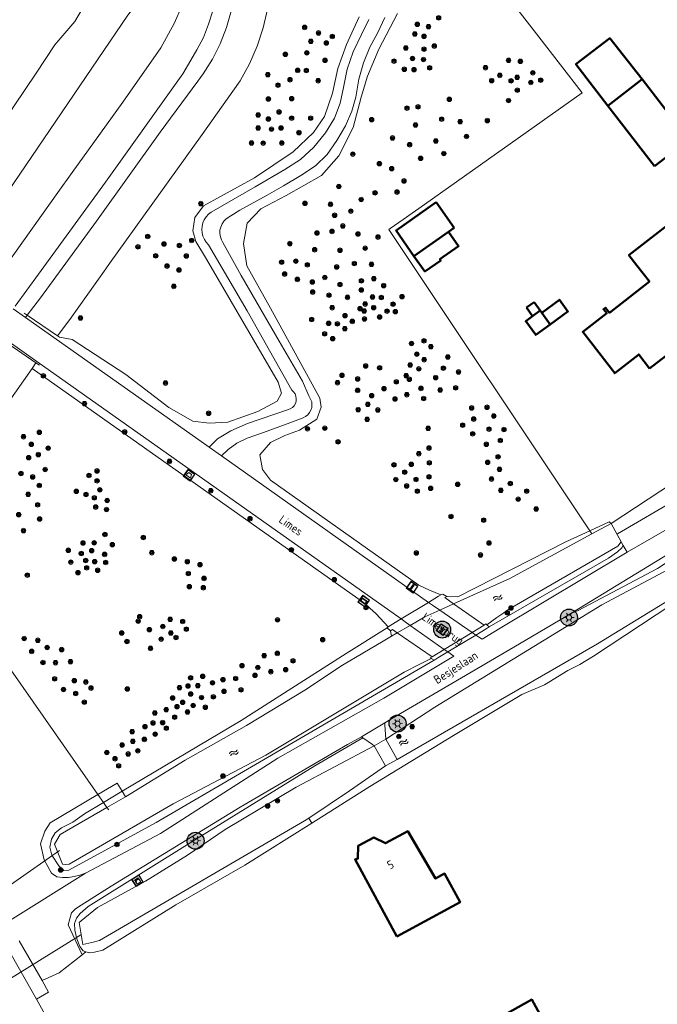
# Model space of a CAD drawing. Header units: metres. Extents: x 94279 to 96109, y 461866 to 463040.
# Tile 144 of 175: x 95577 to 95652, y 462647 to 462764. Entities that reach past the tile are written whole.
import ezdxf
from ezdxf.enums import TextEntityAlignment as Align

# ---------------------------------------------------------------- set-up
doc = ezdxf.new("R2010")
doc.units = ezdxf.units.M
doc.layers.get('0').update_dxf_attribs({"linetype": 'CONTINUOUS'})
for name, color, linetype, lineweight in [('B-WE-OV-LICHTMAST', 252, 'CONTINUOUS', 25), ('B_BEBOUWINGSGRENS_0', 132, 'CONTINUOUS', 50), ('B_LUIFEL_1', 132, 'CONTINUOUS', 50), ('G_GRENS_ALGEMEEN_0', 251, 'CONTINUOUS', 13), ('K_DUIKER_LIJN_-1', 251, 'CONTINUOUS', 13), ('K_KUNSTWERKGRENS_0', 251, 'CONTINUOUS', 13), ('K_KUNSTWERKGRENS_1', 251, 'CONTINUOUS', 13), ('Q_AFVALBAK_0', 251, 'CONTINUOUS', 13), ('Q_BOOM_0', 251, 'CONTINUOUS', 13), ('Q_CAI-KAST_0', 251, 'CONTINUOUS', 13), ('Q_DAMWAND_0', 251, 'CONTINUOUS', 13), ('Q_INFORMATIEBORD_0', 251, 'CONTINUOUS', 13), ('Q_LICHTMAST_0', 251, 'CONTINUOUS', 13), ('Q_LICHTPUNT_0', 251, 'CONTINUOUS', 13), ('Q_VERKEERSBORDPAAL_0', 251, 'CONTINUOUS', 13), ('S_GBKN_SYMBOOL_WATER_0', 251, 'CONTINUOUS', 13), ('T_CULTUURGRENS_0', 251, 'CONTINUOUS', 13), ('T_HEK_0', 251, 'CONTINUOUS', 13), ('T_HEK_LIJN_0', 251, 'CONTINUOUS', 13), ('T_MUUR_30CM_0', 251, 'CONTINUOUS', 13), ('T_MUUR_30CM_LIJN_0', 251, 'CONTINUOUS', 13), ('T_WALBESCHERMING_0', 251, 'CONTINUOUS', 13), ('V_WEGGRENS_0', 251, 'CONTINUOUS', 13), ('V_WEGGRENS_1', 251, 'CONTINUOUS', 13), ('W_WATERGRENS_0', 251, 'CONTINUOUS', 13), ('Z_GBKN_HUISNUMMER_0', 251, 'CONTINUOUS', 13), ('Z_KUNSTWERKNAAM_1', 251, 'CONTINUOUS', 13), ('Z_STRAATNAAM_0', 251, 'CONTINUOUS', 13)]:
    doc.layers.add(name, color=color, linetype=linetype, lineweight=lineweight)
doc.styles.get("Standard").update_dxf_attribs({"font": 'isocp.shx'})

# ---------------------------------------------------------------- blocks, each defined once
blk = doc.blocks.new('Q_LICHTMAST')
for points in [[(-0.26, 0.15), (-0.52, 0.3)], [(0, 0.3), (0, 0.6)], [(0.26, 0.15), (0.52, 0.3)], [(-0.26, -0.15), (-0.52, -0.3)], [(0, -0.3), (0, -0.6)], [(0.26, -0.15), (0.52, -0.3)]]:
    blk.add_lwpolyline(points)
blk.add_circle((0, 0), 0.3)
blk = doc.blocks.new('Q_VERKEERSBORDPAAL')
for points in [[(-0.5, 0.5), (0.5, 0.5), (0.5, -0.5), (-0.5, -0.5)], [(-0.08, 0.33), (0.07, 0.33), (0.07, -0.33), (-0.08, -0.33)]]:
    blk.add_lwpolyline(points, close=True)
blk.add_lwpolyline([(-0.44, 0.46), (0.44, 0.46, -0.414214), (0.46, 0.44), (0.46, -0.44, -0.414214), (0.44, -0.46), (-0.44, -0.46, -0.414214), (-0.46, -0.44), (-0.46, 0.44), (-0.46, 0.44), (-0.46, 0.45), (-0.46, 0.45), (-0.46, 0.45), (-0.46, 0.45), (-0.46, 0.45), (-0.46, 0.45), (-0.46, 0.46), (-0.46, 0.46), (-0.46, 0.46), (-0.45, 0.46), (-0.45, 0.46), (-0.45, 0.46), (-0.45, 0.46), (-0.45, 0.46), (-0.45, 0.46), (-0.44, 0.46), (-0.44, 0.46)], format="xyb")
blk = doc.blocks.new('Q_LICHTPUNT')
for points in [[(-0.5, 0.5), (0.5, 0.5), (0.5, -0.5), (-0.5, -0.5)], [(-0.46, 0.46), (0.46, 0.46), (0.46, -0.46), (-0.46, -0.46)], [(-0.12, 0.08), (-0.08, 0.05), (-0.26, -0.23), (-0.3, -0.2)], [(-0.03, 0.03), (0.02, 0.03), (0.02, -0.3), (-0.03, -0.3)], [(0.08, 0.05), (0.12, 0.08), (0.29, -0.21), (0.25, -0.24)]]:
    blk.add_lwpolyline(points, close=True)
blk.add_circle((0, 0.21), 0.103)
blk = doc.blocks.new('Q_BOOM')
for radius in [0.27, 0.18, 0.09]:
    blk.add_circle((0, 0), radius)
blk = doc.blocks.new('Q_CAI-KAST')
for points in [[(-0.5, 0.5), (0.5, 0.5), (0.5, -0.5), (-0.5, -0.5)], [(-0.26, 0.26), (0.25, 0.26), (0.25, 0.19), (-0.26, 0.19)], [(-0.26, 0.11), (0.25, 0.11), (0.25, -0.33), (-0.26, -0.33)]]:
    blk.add_lwpolyline(points, close=True)
blk.add_lwpolyline([(-0.44, 0.46), (0.44, 0.46, -0.414214), (0.46, 0.44), (0.46, -0.44, -0.414214), (0.44, -0.46), (-0.44, -0.46, -0.414214), (-0.46, -0.44), (-0.46, 0.44), (-0.46, 0.44), (-0.46, 0.45), (-0.46, 0.45), (-0.46, 0.45), (-0.46, 0.45), (-0.46, 0.45), (-0.46, 0.45), (-0.46, 0.46), (-0.46, 0.46), (-0.46, 0.46), (-0.45, 0.46), (-0.45, 0.46), (-0.45, 0.46), (-0.45, 0.46), (-0.45, 0.46), (-0.45, 0.46), (-0.44, 0.46), (-0.44, 0.46)], format="xyb")
blk.add_circle((-0.18, -0.03), 0.0354)
blk = doc.blocks.new('Q_INFORMATIEBORD')
for points in [[(-0.5, 0.5), (0.5, 0.5), (0.5, -0.5), (-0.5, -0.5)], [(-0.37, 0.22), (0.36, 0.22), (0.36, -0.21), (-0.37, -0.21)]]:
    blk.add_lwpolyline(points, close=True)
for points in [[(-0.44, 0.46), (0.44, 0.46, -0.414214), (0.46, 0.44), (0.46, -0.44, -0.414214), (0.44, -0.46), (-0.44, -0.46, -0.414214), (-0.46, -0.44), (-0.46, 0.44), (-0.46, 0.44), (-0.46, 0.45), (-0.46, 0.45), (-0.46, 0.45), (-0.46, 0.45), (-0.46, 0.45), (-0.46, 0.45), (-0.46, 0.46), (-0.46, 0.46), (-0.46, 0.46), (-0.45, 0.46), (-0.45, 0.46), (-0.45, 0.46), (-0.45, 0.46), (-0.45, 0.46), (-0.45, 0.46), (-0.44, 0.46), (-0.44, 0.46)], [(-0.29, 0.16), (0.28, 0.16, -0.414214), (0.3, 0.14), (0.3, -0.13, -0.414214), (0.28, -0.16), (-0.29, -0.16, -0.414214), (-0.31, -0.13), (-0.31, 0.14), (-0.31, 0.14), (-0.31, 0.14), (-0.31, 0.14), (-0.31, 0.15), (-0.31, 0.15), (-0.31, 0.15), (-0.3, 0.15), (-0.3, 0.15), (-0.3, 0.15), (-0.3, 0.16), (-0.3, 0.16), (-0.3, 0.16), (-0.3, 0.16), (-0.29, 0.16), (-0.29, 0.16), (-0.29, 0.16), (-0.29, 0.16), (-0.29, 0.16)]]:
    blk.add_lwpolyline(points, format="xyb")
blk = doc.blocks.new('Q_AFVALBAK')
for points in [[(-0.5, 0.5), (0.5, 0.5), (0.5, -0.5), (-0.5, -0.5)], [(-0.34, 0.2), (0.33, 0.2), (0.19, -0.25), (-0.2, -0.25)]]:
    blk.add_lwpolyline(points, close=True)
blk.add_lwpolyline([(-0.44, 0.46), (0.44, 0.46, -0.414214), (0.46, 0.44), (0.46, -0.44, -0.414214), (0.44, -0.46), (-0.44, -0.46, -0.414214), (-0.46, -0.44), (-0.46, 0.44), (-0.46, 0.44), (-0.46, 0.45), (-0.46, 0.45), (-0.46, 0.45), (-0.46, 0.45), (-0.46, 0.45), (-0.46, 0.45), (-0.46, 0.46), (-0.46, 0.46), (-0.46, 0.46), (-0.45, 0.46), (-0.45, 0.46), (-0.45, 0.46), (-0.45, 0.46), (-0.45, 0.46), (-0.45, 0.46), (-0.44, 0.46), (-0.44, 0.46)], format="xyb")
blk = doc.blocks.new('WATERSYMBOOL')
for points in [[(-0.5, 0.15), (-0.44, 0.21), (-0.31, 0.27), (-0.19, 0.27), (-0.06, 0.21), (0, 0.15), (0.06, 0.09), (0.19, 0.02), (0.31, 0.02), (0.44, 0.09), (0.5, 0.15)], [(-0.5, -0.15), (-0.44, -0.09), (-0.31, -0.02), (-0.19, -0.02), (-0.06, -0.09), (0, -0.15), (0.06, -0.21), (0.19, -0.27), (0.31, -0.27), (0.44, -0.21), (0.5, -0.15)]]:
    blk.add_lwpolyline(points)
blk = doc.blocks.new('LM')
at = {"linetype": 'ByBlock'}
h = blk.add_hatch(color=256, dxfattribs=at)
h.dxf.hatch_style = 1
edge = h.paths.add_edge_path()
edge.add_arc((0, 0), 1, 0, 360)
blk.add_circle((0, 0), 1, dxfattribs=at)

msp = doc.modelspace()

# ---------------------------------------------------------------- linework, layer by layer
at = {"layer": 'B_BEBOUWINGSGRENS_0'}
for p, q in [((95650.23, 462756.68), (95646.18, 462753.56)), ((95646.18, 462753.56), (95651.69, 462746.42)), ((95628, 462739.12), (95625.88, 462742.14)), ((95623.24, 462735.78), (95627.33, 462738.65)), ((95627.33, 462738.65), (95628, 462739.12)), ((95637.45, 462730.32), (95636.55, 462729.67)), ((95638.18, 462729.32), (95637.45, 462730.32)), ((95636.55, 462729.67), (95637.28, 462728.67)), ((95637.28, 462728.67), (95638.18, 462729.32))]:
    msp.add_line(p, q, dxfattribs=at)
for points in [[(95651.69, 462746.42), (95655.74, 462749.52), (95650.23, 462756.68)], [(95625.88, 462742.14), (95621.13, 462738.8), (95623.24, 462735.78)], [(95651.12, 462722.47), (95658.46, 462728.17), (95658.92, 462727.58), (95659.16, 462727.77), (95658.69, 462728.38), (95661.86, 462730.84), (95654.45, 462740.38), (95648.67, 462735.88), (95649.61, 462734.67)], [(95649.61, 462734.67), (95651.1, 462732.75), (95646.36, 462729.07), (95645.9, 462729.66), (95645.66, 462729.48), (95646.04, 462729), (95643.2, 462726.8), (95646.99, 462721.92), (95649.83, 462724.13), (95651.12, 462722.47)], [(95621.23, 462655.27), (95628.7, 462659.33), (95626.87, 462662.73), (95625.8, 462662.14), (95622.51, 462667.74), (95619.88, 462666.31), (95618.48, 462667), (95616.65, 462666.01), (95616.6, 462664.51), (95616.27, 462664.4), (95621.23, 462655.27)], [(95638.85, 462644.78), (95637.19, 462647.82), (95626.5, 462641.85), (95628.19, 462638.78), (95633.73, 462641.89), (95638.85, 462644.78)]]:
    msp.add_lwpolyline(points, dxfattribs=at)
at = {"layer": 'B_LUIFEL_1'}
for p, q in [((95638.36, 462729.07), (95638.18, 462729.32)), ((95639.36, 462727.69), (95638.36, 462729.07))]:
    msp.add_line(p, q, dxfattribs=at)
for points in [[(95650.23, 462756.68), (95646.41, 462761.54), (95642.4, 462758.46), (95646.18, 462753.56)], [(95623.24, 462735.78), (95624.53, 462733.95), (95626.4, 462735.26), (95626.3, 462735.4), (95628.51, 462736.96), (95627.33, 462738.65)], [(95639.36, 462727.69), (95641.46, 462729.22), (95640.46, 462730.6), (95638.36, 462729.07)], [(95637.28, 462728.67), (95636.46, 462728.07), (95637.64, 462726.45), (95639.36, 462727.69)]]:
    msp.add_lwpolyline(points, dxfattribs=at)
at = {"layer": 'G_GRENS_ALGEMEEN_0'}
msp.add_line((95583.97, 462653.12), (95584.43, 462653.48), dxfattribs=at)
for points in [[(95620.42, 462739.02), (95621.95, 462740.1), (95624.47, 462741.89)], [(95646.56, 462704.15), (95646.35, 462704.34), (95644.03, 462703.27)], [(95611.15, 462668.71), (95618.02, 462673.04), (95627.91, 462679.05), (95636, 462683.9), (95638.7, 462685.06), (95641.44, 462686.74), (95642.87, 462687.47), (95644.47, 462688.45), (95653.74, 462694.54), (95659.45, 462698.68), (95659.96, 462699.19)], [(95585.83, 462672.09), (95580.18, 462668.73), (95579.57, 462667.73), (95579.05, 462666.26), (95579.5, 462664.36), (95580.36, 462662.77), (95580.99, 462662.35), (95581.67, 462662.28), (95582.36, 462662.28), (95583.05, 462662.37), (95583.72, 462662.53), (95584.36, 462662.77)], [(95584.43, 462653.48), (95584.86, 462653.34), (95585.46, 462653.43), (95586.44, 462653.68), (95595.08, 462659.04), (95603.22, 462663.71), (95611.15, 462668.71)]]:
    msp.add_lwpolyline(points, dxfattribs=at)
at = {"layer": 'K_DUIKER_LIJN_-1'}
for p, q in [((95647.31, 462702.9), (95656.54, 462708.32)), ((95571.09, 462658.33), (95581.32, 462665.44)), ((95583.82, 462655.48), (95573.19, 462648.88))]:
    msp.add_line(p, q, dxfattribs=at)
at = {"layer": 'K_KUNSTWERKGRENS_0'}
for p, q in [((95624.96, 462694.81), (95621.72, 462692.86)), ((95620.18, 462691.93), (95620.07, 462691.78)), ((95632.15, 462691.93), (95631.87, 462692.16)), ((95620.07, 462691.78), (95620.48, 462691.46)), ((95620.48, 462691.46), (95620.6, 462690.8)), ((95627.24, 462688.96), (95630.56, 462690.94)), ((95625.26, 462688.18), (95625.63, 462687.98))]:
    msp.add_line(p, q, dxfattribs=at)
for points in [[(95626.41, 462695.7), (95626.16, 462695.54), (95624.96, 462694.81)], [(95627.11, 462695.5), (95626.65, 462695.78), (95626.41, 462695.7)], [(95627.93, 462694.64), (95626.89, 462695.37), (95627.11, 462695.5)], [(95621.72, 462692.86), (95620.52, 462692.13), (95620.18, 462691.93)], [(95630.56, 462690.94), (95631.77, 462691.66), (95632.01, 462691.82), (95632.15, 462691.93)], [(95625.63, 462687.98), (95625.81, 462688.08), (95626.05, 462688.24), (95627.24, 462688.96)]]:
    msp.add_lwpolyline(points, dxfattribs=at)
at = {"layer": 'K_KUNSTWERKGRENS_1'}
for p, q in [((95631.56, 462692.13), (95627.93, 462694.64)), ((95621.26, 462691.19), (95625.38, 462688.37)), ((95619.92, 462678.62), (95618.54, 462677.84)), ((95618.54, 462677.84), (95619.87, 462675.46)), ((95621.25, 462676.21), (95619.92, 462678.62)), ((95619.87, 462675.46), (95621.25, 462676.21))]:
    msp.add_line(p, q, dxfattribs=at)
for points in [[(95631.76, 462692.26), (95631.56, 462692.13), (95631.56, 462692.13)], [(95620.48, 462691.46), (95620.68, 462691.59), (95621.26, 462691.19)]]:
    msp.add_lwpolyline(points, dxfattribs=at)
at = {"layer": 'Q_DAMWAND_0'}
for p, q in [((95626.28, 462693.9), (95627.93, 462694.64)), ((95621.26, 462691.19), (95622.8, 462692.09)), ((95631.56, 462692.13), (95630.11, 462691.25)), ((95631.76, 462692.26), (95631.56, 462692.13)), ((95631.87, 462692.16), (95631.76, 462692.26)), ((95620.6, 462690.8), (95621.26, 462691.19)), ((95630.11, 462691.25), (95626.83, 462689.25)), ((95625.38, 462688.37), (95625.15, 462688.23)), ((95626.83, 462689.25), (95625.38, 462688.37)), ((95625.15, 462688.23), (95625.26, 462688.18))]:
    msp.add_line(p, q, dxfattribs=at)
for points in [[(95622.8, 462692.09), (95624.54, 462693.1), (95626.28, 462693.9)], [(95633.89, 462693.59), (95633.05, 462693.01), (95631.87, 462692.16)]]:
    msp.add_lwpolyline(points, dxfattribs=at)
at = {"layer": 'T_CULTUURGRENS_0'}
for p, q in [((95577.48, 462728.78), (95577.3, 462728.52)), ((95578.05, 462722.49), (95578.52, 462723.16)), ((95617.17, 462678.8), (95611.5, 462675.48)), ((95588.72, 462672.46), (95586.5, 462671.13)), ((95589.11, 462671.82), (95588.72, 462672.46))]:
    msp.add_line(p, q, dxfattribs=at)
for points in [[(95594.83, 462791.21), (95597.54, 462789.06), (95599.13, 462787.55), (95600.59, 462785.9), (95601.91, 462784.14), (95603.06, 462782.26), (95604.06, 462780.3), (95604.88, 462778.26), (95605.52, 462776.15), (95605.98, 462774), (95606.26, 462771.82), (95606.34, 462769.54), (95606.22, 462767.26), (95605.91, 462764.99), (95605.39, 462762.77), (95604.67, 462760.6), (95603.77, 462758.51), (95602.68, 462756.5), (95600.47, 462753.38), (95598.19, 462750.14), (95587.21, 462734.89), (95586.78, 462734.28), (95582.54, 462728.25), (95581.05, 462726.35)], [(95573.73, 462741.3), (95589.39, 462764.26), (95590.26, 462765.42), (95590.79, 462766.47), (95591.31, 462768.51), (95591.43, 462769.67), (95591.54, 462770.77), (95591.37, 462771.76), (95591.31, 462772.99), (95590.9, 462774.03), (95590.21, 462775.08), (95589.51, 462776.07), (95588.64, 462777.23), (95587.94, 462777.99), (95586.87, 462778.9)], [(95583.23, 462774.51), (95584.15, 462773.72), (95585.17, 462772.56), (95585.68, 462771.17), (95585.73, 462769.59), (95585.5, 462767.79), (95584.52, 462765.93), (95583.13, 462763.52), (95580.77, 462760.74), (95578.54, 462757.4), (95575.95, 462753.56), (95573.45, 462749.75), (95570.66, 462745.86), (95564.23, 462737.75)], [(95595.77, 462765.33), (95594.87, 462763.28), (95593.3, 462760.39), (95588.81, 462753.96), (95582.8, 462745.65), (95581.12, 462743.29), (95574.92, 462734.59), (95573.07, 462731.92)], [(95599.43, 462764.77), (95598.94, 462763.19), (95598.32, 462761.64), (95597.57, 462760.16), (95597.12, 462759.41), (95595.88, 462757.31), (95586.73, 462744.53), (95583.48, 462740.03), (95578.83, 462733.62), (95576.04, 462729.85)], [(95577.48, 462728.78), (95579.07, 462730.84), (95584.63, 462738.45), (95585.68, 462739.89), (95593.22, 462750.42), (95597.65, 462756.45), (95598.3, 462757.33), (95599.39, 462759.07), (95600.31, 462760.89), (95601.06, 462762.8), (95601.63, 462764.76)], [(95616.76, 462764.06), (95615.25, 462760.81), (95614.23, 462757.95), (95613.6, 462755.03), (95612.67, 462752.29), (95611.34, 462750.37), (95608.96, 462748.11), (95604.36, 462745.01), (95598.35, 462741.7), (95597.32, 462740.32), (95597.08, 462738.76), (95597.44, 462737.49), (95598.71, 462735.42), (95607.16, 462720.86), (95607.55, 462719.56), (95607.04, 462718.6), (95604.75, 462717.4), (95601.23, 462716.13), (95599.01, 462716.01), (95597.08, 462716.25), (95594.22, 462717.85), (95589.17, 462721.76), (95582.79, 462725.91), (95581.29, 462726.19)], [(95626.41, 462695.7), (95625.06, 462696.24), (95623.8, 462696.85), (95606.28, 462709.25), (95605.32, 462710.54), (95604.99, 462712.25), (95606.25, 462713.72), (95607.97, 462714.54), (95609.71, 462715.17), (95611.76, 462716.46), (95612.27, 462717.88), (95612.12, 462718.96), (95606.25, 462729.61), (95603.46, 462734.6), (95603.06, 462737.25), (95603.52, 462739.68), (95605.14, 462741.37), (95608.12, 462742.93), (95612.3, 462745.31), (95614.35, 462747.63), (95616.03, 462750.97), (95616.99, 462754.55), (95617.75, 462757.04), (95619.07, 462760.23), (95621.3, 462764.47)], [(95578.05, 462722.49), (95559.64, 462696.35), (95556.97, 462692.56), (95555.68, 462691), (95554.27, 462689.54), (95552.73, 462688.21), (95551.1, 462687.01), (95549.36, 462685.96), (95547.55, 462685.05), (95545.66, 462684.3), (95543.72, 462683.7), (95541.74, 462683.27), (95539.73, 462683.01), (95537.7, 462682.92), (95535.67, 462683), (95535.43, 462683.03), (95533.66, 462683.24), (95531.67, 462683.66), (95529.72, 462684.24), (95527.83, 462684.98), (95523.5, 462687.33), (95523.03, 462687.58), (95498.1, 462705.11), (95468.7, 462725.89)], [(95620.18, 462691.93), (95618.78, 462693.47), (95617.26, 462694.78), (95578.05, 462722.49)], [(95644.03, 462703.27), (95641.19, 462701.96), (95628.44, 462695.47), (95627.11, 462695.5)], [(95659.96, 462699.19), (95660.26, 462699.49), (95660.77, 462700.34), (95660.98, 462701.39), (95661.01, 462702.12), (95660.85, 462702.51), (95660.68, 462702.78), (95660.18, 462703.06), (95659.16, 462702.93), (95658.11, 462702.54), (95656.73, 462701.83), (95655.16, 462700.85), (95652.06, 462698.8), (95642.67, 462693.86), (95641.79, 462693.49)], [(95632.15, 462691.93), (95646.27, 462700.05), (95647.31, 462700.78), (95647.85, 462701.27), (95648, 462701.55)], [(95620.07, 462691.78), (95615.21, 462688.75), (95602.8, 462680.85), (95588.72, 462672.46)], [(95586.5, 462671.13), (95584.25, 462669.79), (95582.88, 462668.82), (95581.55, 462668.14), (95580.8, 462667.53), (95580.35, 462666.78), (95580.15, 462665.86), (95580.39, 462664.91), (95581.21, 462663.63), (95581.8, 462663.11), (95582.42, 462663.13), (95592.75, 462668.75), (95625.63, 462687.98)], [(95611.5, 462675.48), (95597.41, 462666.77), (95584.68, 462658.83), (95583.74, 462658.02), (95583.31, 462657.47), (95583.06, 462656.84), (95583.12, 462656.02), (95583.37, 462655.02), (95583.72, 462654.12), (95584.09, 462653.6), (95584.43, 462653.48)], [(95585.83, 462672.09), (95588.11, 462673.44), (95588.72, 462672.46)]]:
    msp.add_lwpolyline(points, dxfattribs=at)
at = {"layer": 'T_HEK_0'}
msp.add_line((95583.35, 462639.28), (95578.57, 462647.88), dxfattribs=at)
for points in [[(95629.46, 462772.73), (95638, 462761.7), (95643.13, 462755.08), (95624.47, 462741.89)], [(95644.03, 462703.27), (95620.27, 462738.92), (95620.42, 462739.02)], [(95533.58, 462673.41), (95567.84, 462697.79), (95585.83, 462672.09)]]:
    msp.add_lwpolyline(points, dxfattribs=at)
at = {"layer": 'T_HEK_LIJN_0'}
for p, q in [((95644.03, 462703.27), (95644.27, 462702.91)), ((95585.83, 462672.09), (95586.5, 462671.13)), ((95586.5, 462671.13), (95586.92, 462670.54)), ((95586.92, 462670.54), (95587.12, 462670.25)), ((95610.81, 462669.3), (95611.15, 462668.71)), ((95575.6, 462653.15), (95578.57, 462647.88))]:
    msp.add_line(p, q, dxfattribs=at)
at = {"layer": 'T_MUUR_30CM_0'}
for p, q in [((95577.48, 462728.78), (95581.05, 462726.35)), ((95581.05, 462726.35), (95581.29, 462726.19)), ((95578.52, 462723.16), (95575.19, 462725.44))]:
    msp.add_line(p, q, dxfattribs=at)
at = {"layer": 'T_MUUR_30CM_LIJN_0'}
for p, q in [((95577.11, 462729.03), (95577.48, 462728.78)), ((95578.93, 462722.87), (95578.52, 462723.16))]:
    msp.add_line(p, q, dxfattribs=at)
at = {"layer": 'T_WALBESCHERMING_0'}
for p, q in [((95644.27, 462702.91), (95646.56, 462704.15)), ((95646.56, 462704.15), (95647.76, 462701.95)), ((95584.07, 462654.32), (95583.64, 462656.95))]:
    msp.add_line(p, q, dxfattribs=at)
at = {"layer": 'V_WEGGRENS_0'}
for p, q in [((95575.83, 462729.55), (95577.3, 462728.52)), ((95577.3, 462728.52), (95599, 462713.16)), ((95600.45, 462712.14), (95599, 462713.16)), ((95600.45, 462712.14), (95624.96, 462694.81)), ((95648, 462701.55), (95647.76, 462701.95)), ((95648.48, 462700.75), (95648, 462701.55)), ((95617.04, 462678.89), (95619.8, 462680.56)), ((95619.8, 462680.56), (95619.81, 462680.34)), ((95619.81, 462680.34), (95619.92, 462678.62)), ((95617.17, 462678.8), (95617.04, 462678.89)), ((95575.13, 462657), (95584.36, 462662.77)), ((95579.27, 462650.08), (95576.53, 462654.77))]:
    msp.add_line(p, q, dxfattribs=at)
for points in [[(95599, 462713.16), (95599.99, 462714.16), (95601.58, 462715.11), (95603.56, 462715.98), (95608.28, 462717.58), (95608.61, 462717.7), (95608.86, 462717.86), (95609.06, 462718.07), (95609.21, 462718.32), (95609.3, 462718.6), (95609.32, 462718.9), (95609.27, 462719.19), (95609.17, 462719.46), (95609, 462719.7), (95608.78, 462719.89), (95603.51, 462729.29), (95598.94, 462737.12), (95598.66, 462737.41), (95598.44, 462737.75), (95598.28, 462738.11), (95598.18, 462738.51), (95598.14, 462738.91), (95598.17, 462739.31), (95598.27, 462739.7), (95598.43, 462740.07), (95598.65, 462740.41), (95598.92, 462740.71), (95599.24, 462740.96), (95604.46, 462743.97), (95607.98, 462746.03), (95609.8, 462747.2), (95611.41, 462748.65), (95612.78, 462750.35), (95613.82, 462752.1), (95614.49, 462753.86), (95614.9, 462755.72), (95615.34, 462757.89), (95616.05, 462759.93), (95617.05, 462761.98), (95617.91, 462763.75)], [(95619.78, 462764), (95618.96, 462762.23), (95618, 462760.48), (95617.27, 462758.61), (95616.71, 462756.68), (95616.36, 462754.57), (95615.9, 462752.92), (95615.15, 462751.17), (95614.11, 462749.44), (95612.98, 462747.78), (95611.59, 462746.46), (95609.87, 462745.29), (95607.81, 462744.09), (95605.86, 462742.96), (95602.63, 462741.19), (95601.58, 462740.54), (95601.01, 462740.18), (95600.74, 462739.9), (95600.53, 462739.57), (95600.38, 462739.21), (95600.29, 462738.83), (95600.28, 462738.44), (95600.34, 462738.06), (95600.46, 462737.69), (95600.64, 462737.37), (95602.81, 462733.48), (95607.31, 462725.69), (95610.05, 462720.98), (95610.82, 462719.24), (95611.15, 462718.52), (95611.17, 462718.19), (95611.14, 462717.86), (95611.04, 462717.55), (95610.88, 462717.26), (95610.67, 462717), (95610.42, 462716.79), (95610.13, 462716.64), (95608.54, 462716.03), (95605.42, 462714.91), (95603.5, 462714.22), (95602.27, 462713.63), (95601.26, 462712.88), (95600.45, 462712.14)], [(95621.72, 462692.86), (95578.62, 462723.3), (95575.33, 462725.63)], [(95646.56, 462704.15), (95655.33, 462709.91), (95655.72, 462709.41)], [(95648.48, 462700.75), (95653.19, 462703.45), (95657.58, 462706.82)], [(95659.36, 462704.45), (95652.74, 462700.15), (95641.79, 462693.49)], [(95630.56, 462690.94), (95631.29, 462690.44), (95633.45, 462691.74), (95648.48, 462700.75)], [(95641.79, 462693.49), (95641.2, 462693.13), (95635.73, 462689.92), (95627.72, 462685.22), (95620.51, 462680.99), (95619.8, 462680.56)], [(95584.36, 462662.77), (95593.25, 462667.46), (95607.13, 462676.36), (95619.67, 462683.47), (95625, 462686.67), (95627.97, 462688.45), (95627.24, 462688.96)], [(95617.04, 462678.89), (95615.36, 462677.99), (95602.66, 462670.6), (95587.41, 462661.25), (95583.86, 462659), (95583.21, 462658.54), (95582.73, 462658.09), (95582.31, 462656.68), (95583.97, 462653.12)], [(95618.54, 462677.84), (95618.33, 462677.99), (95617.17, 462678.8)], [(95583.97, 462653.12), (95581.26, 462650.98), (95579.27, 462650.08)], [(95579.27, 462650.08), (95580.02, 462648.7), (95578.57, 462647.88)]]:
    msp.add_lwpolyline(points, dxfattribs=at)
at = {"layer": 'V_WEGGRENS_1'}
for p, q in [((95630.56, 462690.94), (95630.11, 462691.25)), ((95627.24, 462688.96), (95626.83, 462689.25))]:
    msp.add_line(p, q, dxfattribs=at)
for points in [[(95626.28, 462693.9), (95625.44, 462694.48), (95624.96, 462694.81)], [(95630.11, 462691.25), (95630.11, 462691.25), (95626.28, 462693.9)], [(95622.8, 462692.09), (95622.2, 462692.51), (95621.72, 462692.86)], [(95626.83, 462689.25), (95626.83, 462689.25), (95622.8, 462692.09)]]:
    msp.add_lwpolyline(points, dxfattribs=at)
at = {"layer": 'W_WATERGRENS_0'}
for p, q in [((95619.61, 462690.23), (95620.6, 462690.8)), ((95644.97, 462689.9), (95621.25, 462676.21)), ((95586.92, 462670.54), (95589.11, 462671.82))]:
    msp.add_line(p, q, dxfattribs=at)
for points in [[(95627.93, 462694.64), (95634.57, 462697.65), (95644.27, 462702.91)], [(95619.92, 462678.62), (95625.72, 462682.42), (95645.46, 462694.5), (95653.98, 462699.05), (95659.22, 462702.19), (95659.92, 462702.13), (95660.55, 462701.6), (95660.03, 462699.65), (95659.67, 462699.15), (95659.38, 462698.75), (95644.97, 462689.9)], [(95647.76, 462701.95), (95647.34, 462701.45), (95634.36, 462693.91), (95633.89, 462693.59)], [(95589.11, 462671.82), (95596.16, 462676.16), (95603.44, 462680.23), (95610.31, 462684.44), (95614.78, 462687.4), (95619.61, 462690.23)], [(95625.26, 462688.18), (95623.93, 462687.48), (95622.09, 462686.54)], [(95622.09, 462686.54), (95605.73, 462676.73), (95594.74, 462670.96), (95582.43, 462663.83), (95582.03, 462663.79), (95581.67, 462663.85), (95580.73, 462666.2), (95581.37, 462667.34), (95586.92, 462670.54)], [(95583.64, 462656.95), (95583.86, 462657.13), (95585.79, 462658.72), (95591.49, 462661.82), (95596.46, 462664.92), (95600.89, 462667.93), (95609.29, 462672.94), (95618.54, 462677.84)], [(95619.87, 462675.46), (95615.63, 462672.53), (95610.81, 462669.3)], [(95610.81, 462669.3), (95610.29, 462668.96), (95586.05, 462654.82), (95585.12, 462654.59), (95584.07, 462654.32)]]:
    msp.add_lwpolyline(points, dxfattribs=at)

# ---------------------------------------------------------------- block references
at = {"layer": 'B-WE-OV-LICHTMAST'}
for p in [(95641.58, 462693.02), (95626.58, 462691.59), (95621.3, 462680.47), (95597.4, 462666.61)]:
    msp.add_blockref('LM', p, dxfattribs=at)
at = {"layer": 'Q_AFVALBAK_0', "rotation": 144.7572325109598}
msp.add_blockref('Q_AFVALBAK', (95596.63, 462709.85), dxfattribs=at)
at = {"layer": 'Q_BOOM_0'}
for p, rotation in [((95626.16, 462763.95), 73.45826520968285), ((95610.31, 462762.82), 76.83991935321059), ((95623.63, 462763.18), 62.30608767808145), ((95624.96, 462762.91), 62.30608767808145), ((95611.95, 462762.17), 65.16003132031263), ((95613.58, 462761.75), 65.16003132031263), ((95623.34, 462762.04), 62.30608767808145), ((95624.42, 462761.76), 62.30608767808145), ((95611.04, 462761.17), 70.30554694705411), ((95612.87, 462760.98), 70.3055469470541), ((95622.27, 462760.38), 62.30608767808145), ((95624.43, 462760.24), 62.30608767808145), ((95625.64, 462760.61), 62.30608767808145), ((95608.03, 462759.64), 71.7475970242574), ((95610.57, 462759.81), 70.30554694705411), ((95623.06, 462759.14), 62.30608767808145), ((95624.36, 462759.02), 62.30608767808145), ((95612.72, 462758.92), 70.30554694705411), ((95620.88, 462758.83), 67.45289074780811), ((95622.09, 462757.87), 67.45289074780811), ((95625.1, 462758.04), 62.30608767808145), ((95631.7, 462758.05), 127.7651355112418), ((95634.43, 462758.93), 127.7665019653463), ((95635.83, 462758.81), 127.7665019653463), ((95605.95, 462757.23), 61.54971822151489), ((95609.49, 462757.73), 77.77925352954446), ((95610.51, 462757.72), 77.77925352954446), ((95623.25, 462757.82), 67.45289074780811), ((95633.4, 462757.14), 127.7665019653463), ((95635.45, 462756.92), 127.7665019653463), ((95637.3, 462757.45), 127.7665019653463), ((95607.15, 462755.99), 61.54971822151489), ((95608.57, 462756.63), 66.67951076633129), ((95611.91, 462756.51), 77.77925352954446), ((95632.43, 462756.53), 35.25085149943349), ((95634.73, 462756.5), 127.7665019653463), ((95637.07, 462756.31), 127.7665019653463), ((95638.24, 462756.58), 127.7665019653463), ((95606.02, 462754.35), 54.74131825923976), ((95608.77, 462754.39), 71.19532525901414), ((95635.46, 462755.39), 35.25085149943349), ((95622.41, 462753.27), 73.23972671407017), ((95623.72, 462753.42), 73.23972671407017), ((95627.42, 462754.31), 35.25085149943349), ((95634.43, 462754.17), 35.25085149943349), ((95604.81, 462752.46), 54.74131825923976), ((95606.02, 462751.99), 43.50394696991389), ((95607.28, 462752.82), 43.50394696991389), ((95608.76, 462752.09), 43.50394696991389), ((95611.02, 462752.08), 55.49400216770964), ((95604.81, 462750.92), 33.9564377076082), ((95607.52, 462750.92), 43.50394696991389), ((95618.23, 462751.91), 74.94413951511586), ((95623.42, 462751.28), 74.94413951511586), ((95626.51, 462751.97), 35.25085149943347), ((95628.71, 462751.67), 35.25085149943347), ((95631.92, 462751.8), 35.25085149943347), ((95606.38, 462750.78), 33.9564377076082), ((95609.63, 462750.38), 43.50394696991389), ((95620.7, 462749.75), 74.94413951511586), ((95629.46, 462749.92), 35.25085149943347), ((95604.02, 462749.15), 33.9564377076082), ((95605.4, 462749.13), 33.9564377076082), ((95607.6, 462749.14), 33.9564377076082), ((95622.72, 462748.94), 35.25085149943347), ((95625.82, 462749.38), 35.25085149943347), ((95616, 462747.83), 63.23624385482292), ((95626.77, 462747.9), 35.25085149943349), ((95619.15, 462746.7), 63.23624385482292), ((95624.02, 462747.33), 35.25085149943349), ((95620.6, 462746.11), 35.25140575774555), ((95614.35, 462744), 48.54198733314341), ((95622.06, 462744.66), 35.25140575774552), ((95618.64, 462743.25), 35.25290986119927), ((95621.24, 462743.34), 35.25140575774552), ((95598.02, 462741.98), 28.80823489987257), ((95610.34, 462742.01), 29.61339464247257), ((95613.36, 462741.88), 29.61339464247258), ((95616.99, 462742.46), 123.6781975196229), ((95613.85, 462740.6), 29.61339464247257), ((95615.77, 462741.09), 123.6781975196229), ((95614.82, 462739.34), 123.6781975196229), ((95591.74, 462738.09), 54.27095188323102), ((95611.76, 462738.5), 29.61339464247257), ((95613.54, 462738.69), 29.61339464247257), ((95616.61, 462738.38), 35.24757505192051), ((95590.58, 462736.86), 54.27095188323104), ((95593.66, 462737.2), 105.9513873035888), ((95595.49, 462737.02), 105.9513873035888), ((95596.95, 462737.62), 105.9513873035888), ((95608.56, 462737.25), 27.70776758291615), ((95618.98, 462738.02), 123.6781975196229), ((95592.69, 462735.8), 54.27095188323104), ((95596.3, 462735.79), 121.3155576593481), ((95611.49, 462736.52), 29.61339464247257), ((95614.49, 462736.46), 35.24757505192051), ((95617.46, 462736.7), 123.6781975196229), ((95594.03, 462734.59), 121.3155576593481), ((95607.58, 462735.05), 119.26070313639), ((95609.27, 462735.17), 119.26070313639), ((95610.62, 462734.74), 119.26070313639), ((95616.18, 462734.89), 123.6781975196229), ((95618.21, 462734.8), 123.6781975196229), ((95595.43, 462734.13), 121.3155576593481), ((95607.93, 462733.64), 119.26070313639), ((95614.1, 462734.49), 123.6781975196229), ((95609.45, 462733.01), 119.26070313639), ((95611.21, 462732.7), 119.26070313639), ((95612.7, 462733.24), 119.26070313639), ((95614.49, 462732.41), 123.6781975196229), ((95617.02, 462732.84), 123.6781975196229), ((95618.49, 462733.1), 123.6781975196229), ((95619.66, 462732.28), 123.6781975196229), ((95594.83, 462732.18), 120.1378728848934), ((95611.26, 462731.51), 118.8481642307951), ((95613.19, 462731.14), 118.8481642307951), ((95617, 462731.76), 123.6781975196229), ((95615.37, 462730.88), 123.6781975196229), ((95617.46, 462730.09), 123.6781975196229), ((95618.33, 462730.93), 123.6781975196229), ((95619.38, 462730.87), 123.6781975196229), ((95620.77, 462730.08), 123.6781975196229), ((95621.83, 462730.97), 123.6781975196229), ((95613.56, 462729.66), 118.8481642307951), ((95615.08, 462728.72), 118.8481642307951), ((95616.85, 462729.55), 123.6781975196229), ((95617.35, 462729.28), 123.6781975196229), ((95618.47, 462729.68), 123.6781975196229), ((95620.06, 462729.26), 123.6781975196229), ((95621.04, 462729.19), 123.6781975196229), ((95583.79, 462728.45), 54.95129168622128), ((95611.13, 462728.27), 118.8481642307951), ((95613.14, 462727.82), 118.8481642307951), ((95614.18, 462727.75), 118.8481642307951), ((95615.94, 462728.04), 118.8481642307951), ((95617.38, 462728.34), 123.6781975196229), ((95619.17, 462728.56), 123.6781975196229), ((95612.68, 462726.57), 118.8481642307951), ((95615.06, 462727.18), 118.8481642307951), ((95613.63, 462726), 118.8481642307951), ((95622.95, 462725.43), 123.6781975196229), ((95624.42, 462725.75), 123.6781975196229), ((95623.58, 462724.17), 123.6781975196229), ((95625.23, 462725.05), 123.6781975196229), ((95622.79, 462722.89), 123.6781975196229), ((95624.45, 462723.51), 123.6781975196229), ((95627.24, 462723.83), 123.6781975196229), ((95617.53, 462722.78), 118.8481642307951), ((95619.17, 462722.55), 97.937437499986), ((95623.81, 462722.43), 123.6781975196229), ((95626.72, 462722.51), 123.6781975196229), ((95628.51, 462722.07), 123.6781975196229), ((95579.4, 462721.6), 144.7572325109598), ((95593.84, 462720.75), 142.272863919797), ((95614.19, 462720.79), 118.8481642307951), ((95614.72, 462721.66), 118.8481642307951), ((95616.58, 462721.24), 97.937437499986), ((95621.15, 462720.89), 97.937437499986), ((95622.31, 462721.62), 123.6781975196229), ((95622.69, 462721.2), 123.6781975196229), ((95625.81, 462721.4), 123.6781975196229), ((95616.57, 462719.88), 118.8481642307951), ((95619.69, 462720.09), 118.8481642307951), ((95624.06, 462720.12), 123.6781975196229), ((95626.34, 462719.93), 123.6781975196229), ((95628.17, 462720.18), 123.6781975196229), ((95584.26, 462718.31), 144.7572325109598), ((95618.23, 462719.26), 97.93743749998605), ((95621, 462718.86), 70.09501516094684), ((95622.39, 462719.37), 123.6781975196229), ((95624.39, 462718.92), 123.6781975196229), ((95598.94, 462717.18), 172.8639941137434), ((95616.64, 462717.61), 97.93743749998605), ((95617.78, 462718.23), 70.09501516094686), ((95618.96, 462717.57), 97.93743749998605), ((95630.07, 462717.81), 123.6781975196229), ((95631.88, 462717.89), 123.6781975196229), ((95617.7, 462716.46), 97.93743749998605), ((95630.31, 462716.49), 123.6781975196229), ((95632.68, 462716.85), 123.6781975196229), ((95578.92, 462714.92), 54.84924864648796), ((95589.02, 462714.97), 144.7572325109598), ((95610.64, 462715.34), 32.32410808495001), ((95612.7, 462715.41), 32.32410808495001), ((95624.92, 462715.4), 123.6781975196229), ((95629, 462715.77), 123.6781975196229), ((95630.19, 462714.75), 123.6781975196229), ((95632.12, 462715.3), 123.6781975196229), ((95633.89, 462715.25), 123.6781975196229), ((95577.05, 462714.4), 54.84924864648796), ((95614.26, 462713.8), 32.32410808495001), ((95633.46, 462713.96), 123.6781975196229), ((95577.97, 462713.5), 54.84924864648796), ((95579.96, 462713.05), 144.7572325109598), ((95625.02, 462713.06), 123.6781975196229), ((95631.8, 462713.51), 123.6781975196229), ((95577.66, 462711.92), 54.84924864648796), ((95578.8, 462712.29), 54.84924864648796), ((95594.32, 462711.48), 144.7572325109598), ((95623.81, 462712.39), 123.6781975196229), ((95625.06, 462711.31), 123.6781975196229), ((95631.96, 462711.37), 123.6781975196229), ((95633.19, 462712.03), 123.6781975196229), ((95579.6, 462710.52), 54.84924864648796), ((95585.75, 462710.36), 144.7572325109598), ((95620.87, 462711.08), 144.7350729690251), ((95622.15, 462710.21), 144.7350729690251), ((95622.92, 462711.14), 144.7350729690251), ((95633.36, 462710.55), 123.6781975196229), ((95576.74, 462710.05), 54.84924864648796), ((95578.13, 462709.65), 54.84924864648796), ((95584.79, 462709.82), 144.7572325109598), ((95585.75, 462709.19), 144.7572325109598), ((95621.09, 462709.34), 144.7350729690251), ((95623.48, 462709.35), 144.7350729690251), ((95625.02, 462709.66), 144.7350729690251), ((95632.41, 462709.39), 123.6781975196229), ((95578.91, 462708.64), 54.84924864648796), ((95583.29, 462707.94), 144.7572325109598), ((95586.07, 462708.12), 144.7572325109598), ((95599.2, 462708.01), 144.7572325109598), ((95622.38, 462708.58), 144.7350729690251), ((95623.64, 462707.96), 144.7350729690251), ((95625.22, 462708.3), 144.7350729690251), ((95628.42, 462708.77), 123.6781975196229), ((95633.51, 462708.06), 123.6781975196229), ((95634.63, 462708.87), 123.6781975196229), ((95636.58, 462707.97), 123.6781975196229), ((95577.6, 462707.59), 54.84924864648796), ((95584.44, 462707.57), 144.7572325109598), ((95585.42, 462707.17), 144.7572325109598), ((95586.94, 462706.86), 144.7572325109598), ((95635.57, 462707.01), 123.6781975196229), ((95578.72, 462706.35), 54.84924864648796), ((95585.59, 462706.08), 144.7572325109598), ((95586.87, 462705.79), 144.7572325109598), ((95637.69, 462705.85), 123.6781975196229), ((95576.48, 462705.18), 54.84924864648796), ((95578.95, 462704.67), 54.84924864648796), ((95603.84, 462704.7), 144.7572325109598), ((95627.62, 462704.96), 144.7350729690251), ((95631.49, 462704.53), 26.95732240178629), ((95577.04, 462703.3), 54.84924864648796), ((95586.68, 462702.84), 144.7572325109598), ((95591.21, 462702.48), 144.7572325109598), ((95582.34, 462700.97), 124.9908233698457), ((95584.08, 462701.83), 144.7572325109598), ((95585.11, 462700.92), 144.7572325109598), ((95585.4, 462701.85), 144.7572325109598), ((95587.55, 462701.64), 144.7572325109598), ((95608.74, 462701.03), 144.7572325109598), ((95632.12, 462701.83), 26.95732240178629), ((95583.88, 462700.59), 144.7572325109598), ((95584.41, 462699.76), 124.9908233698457), ((95585.47, 462699.62), 144.7572325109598), ((95586.64, 462700.48), 144.7572325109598), ((95592.23, 462700.68), 144.7572325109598), ((95594.9, 462699.94), 144.7572325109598), ((95596.43, 462699.63), 144.7572325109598), ((95623.52, 462700.66), 144.7350729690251), ((95631.11, 462700.42), 26.95732240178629), ((95582.64, 462699.57), 124.9908233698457), ((95584.52, 462698.9), 124.9908233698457), ((95585.82, 462698.61), 144.7572325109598), ((95586.76, 462699.53), 144.7572325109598), ((95597.93, 462699.27), 144.7572325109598), ((95577.49, 462698.03), 124.9908233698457), ((95583.48, 462698.32), 124.9908233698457), ((95596.55, 462698.22), 144.7572325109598), ((95598.41, 462697.64), 144.7572325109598), ((95613.81, 462697.5), 144.7572325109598), ((95596.66, 462696.67), 144.7572325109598), ((95598.32, 462696.54), 144.7572325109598), ((95617.56, 462694.2), 139.2775399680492), ((95634.72, 462694.14), 30.12647822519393), ((95590.79, 462693.11), 124.9908233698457), ((95594.4, 462692.8), 30.79538628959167), ((95607.1, 462692.74), 144.7572325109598), ((95634.28, 462693.57), 34.65008438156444), ((95590.61, 462692.58), 124.9908233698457), ((95591.94, 462691.58), 30.79538628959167), ((95593.53, 462691.96), 30.79538628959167), ((95595.87, 462692.55), 32.47985703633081), ((95596.31, 462691.64), 32.47985703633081), ((95577.12, 462690.53), 124.9908233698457), ((95578.74, 462690.33), 124.9908233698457), ((95588.67, 462691.19), 124.9908233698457), ((95593.33, 462690.46), 30.79538628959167), ((95594.47, 462691.19), 30.79538628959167), ((95595.08, 462690.65), 30.79538628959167), ((95612.44, 462690.4), 32.4798570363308), ((95579.84, 462689.47), 124.9908233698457), ((95581.55, 462689.22), 124.9908233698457), ((95589.28, 462690.18), 124.9908233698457), ((95592.07, 462689.36), 30.79538628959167), ((95578.01, 462689.01), 124.9908233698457), ((95605.51, 462688.5), 32.4798570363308), ((95607.08, 462688.77), 32.4798570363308), ((95579.34, 462687.69), 124.9908233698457), ((95580.83, 462687.67), 124.9908233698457), ((95582.6, 462687.79), 124.9908233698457), ((95602.9, 462687.32), 32.4798570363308), ((95604.77, 462687.11), 32.4798570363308), ((95608.06, 462686.85), 32.4798570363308), ((95608.93, 462687.89), 32.47985703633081), ((95580.73, 462685.76), 124.9908233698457), ((95596.81, 462685.88), 30.79538628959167), ((95598.25, 462686.06), 30.79538628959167), ((95600.64, 462685.67), 32.47985703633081), ((95602.15, 462685.8), 32.47985703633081), ((95604.43, 462686.18), 32.4798570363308), ((95606.3, 462686.6), 32.4798570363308), ((95581.78, 462684.5), 124.9908233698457), ((95583.05, 462685.55), 124.9908233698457), ((95584.42, 462685.38), 124.9908233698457), ((95585.03, 462684.67), 124.9908233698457), ((95589.32, 462684.56), 124.9908233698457), ((95595.5, 462684.72), 30.79538628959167), ((95596.51, 462684.92), 30.79538628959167), ((95597.67, 462684.95), 30.79538628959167), ((95599.4, 462685.29), 30.79538628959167), ((95602.78, 462684.46), 32.4798570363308), ((95583.22, 462684.03), 124.9908233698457), ((95594.68, 462683.5), 30.79538628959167), ((95596.83, 462683.97), 30.79538628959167), ((95598.11, 462683.55), 30.79538628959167), ((95599.51, 462683.63), 30.79538628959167), ((95600.76, 462684.28), 32.47985703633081), ((95584.23, 462683), 124.9908233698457), ((95595.2, 462682.47), 30.79538628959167), ((95595.87, 462682.99), 30.79538628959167), ((95597.11, 462682.61), 30.79538628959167), ((95598.56, 462682.4), 30.79538628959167), ((95592.58, 462681.72), 30.79538628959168), ((95593.93, 462682.12), 30.79538628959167), ((95594.93, 462681.23), 30.79538628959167), ((95596.44, 462681.84), 30.79538628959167), ((95591.41, 462680.11), 30.79538628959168), ((95592.36, 462680.55), 30.79538628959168), ((95593.5, 462680.59), 30.79538628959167), ((95593.94, 462679.93), 30.79538628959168), ((95623.02, 462680.11), 33.21837605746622), ((95589.9, 462679.52), 30.79538628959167), ((95592.62, 462679.22), 30.79538628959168), ((95621.45, 462678.95), 33.21837605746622), ((95588.71, 462677.94), 30.69681811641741), ((95589.98, 462678.37), 30.79538628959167), ((95591.35, 462678.6), 30.79538628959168), ((95586.9, 462677.05), 124.9908233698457), ((95587.87, 462676.31), 121.66918738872), ((95589.43, 462676.88), 30.79538628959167), ((95590.57, 462677.25), 30.79538628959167), ((95588.3, 462675.47), 30.6968181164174), ((95600.64, 462674.26), 27.71337434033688), ((95605.93, 462670.73), 30.8582543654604), ((95607.1, 462671.34), 30.8582543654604), ((95588.1, 462666.17), 28.55252467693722), ((95581.43, 462663.15), 138.8481794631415)]:
    msp.add_blockref('Q_BOOM', p, dxfattribs=dict(at, rotation=rotation))
at = {"layer": 'Q_CAI-KAST_0', "rotation": 31.95397799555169}
msp.add_blockref('Q_CAI-KAST', (95590.52, 462661.88), dxfattribs=at)
at = {"layer": 'Q_INFORMATIEBORD_0', "rotation": 144.7572325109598}
msp.add_blockref('Q_INFORMATIEBORD', (95617.3, 462694.96), dxfattribs=at)
at = {"layer": 'Q_LICHTMAST_0'}
for p, rotation in [((95641.58, 462693.02), 31.29164619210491), ((95621.3, 462680.47), 33.21837605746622), ((95597.4, 462666.61), 31.95397799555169)]:
    msp.add_blockref('Q_LICHTMAST', p, dxfattribs=dict(at, rotation=rotation))
at = {"layer": 'Q_LICHTPUNT_0', "rotation": 145.3601580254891}
msp.add_blockref('Q_LICHTPUNT', (95626.58, 462691.59), dxfattribs=at)
at = {"layer": 'Q_VERKEERSBORDPAAL_0', "rotation": 144.7343436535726}
msp.add_blockref('Q_VERKEERSBORDPAAL', (95623.01, 462696.61), dxfattribs=at)
at = {"layer": 'S_GBKN_SYMBOOL_WATER_0'}
for p, rotation in [((95633.15, 462695.34), 24.39382269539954), ((95622.03, 462678.25), 29.97717774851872), ((95601.93, 462677.01), 27.71337434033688)]:
    msp.add_blockref('WATERSYMBOOL', p, dxfattribs=dict(at, rotation=rotation))

# ---------------------------------------------------------------- texts
at = {"layer": 'Z_GBKN_HUISNUMMER_0'}
msp.add_text('5', height=1, rotation=28.5, dxfattribs=at).set_placement((95620.46, 462663.78), align=Align.MIDDLE)
at = {"layer": 'Z_KUNSTWERKNAAM_1', "linetype": 'Continuous'}
msp.add_text('Limesbrug', height=1, rotation=325.3882, dxfattribs=at).set_placement((95626.58, 462691.56), align=Align.MIDDLE)
at = {"layer": 'Z_STRAATNAAM_0', "linetype": 'Continuous'}
for s, rotation, p in [('Limes', 324.7686, (95608.69, 462703.9)), ('Besjeslaan', 32.5665, (95628.26, 462686.98))]:
    msp.add_text(s, height=1, rotation=rotation, dxfattribs=at).set_placement(p, align=Align.MIDDLE)

doc.saveas('drawing.dxf')
